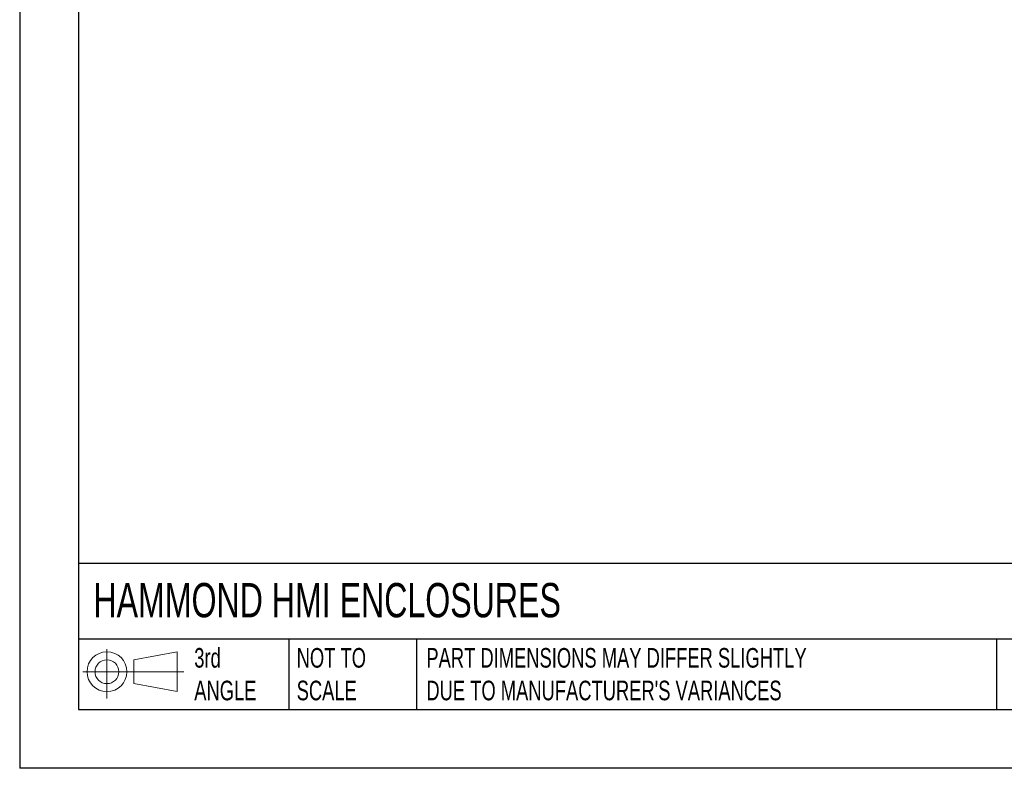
# Model space of a CAD drawing. Header units: millimetres. Extents: x 0 to 1118, y 0 to 864.
# Tile 1 of 21: x 0 to 425, y 0 to 324. Entities that reach past the tile are written whole.
import ezdxf

# ---------------------------------------------------------------- set-up
doc = ezdxf.new("R2010")
doc.units = ezdxf.units.MM
doc.header["$LTSCALE"] = 4
doc.layers.add('TEXT', color=140, linetype='Continuous', lineweight=25)
doc.styles.add('SLDTEXTSTYLE0', font='TXT', dxfattribs={"width": 0.7})

# ---------------------------------------------------------------- blocks, each defined once
blk = doc.blocks.new('Block11')
at = {"color": 7, "linetype": 'Continuous', "lineweight": 18}
for p, q in [((10.35, 21.24), (10.35, 0)), ((21.92, 16.67), (40.7, 20.13)), ((40.7, 20.13), (40.7, 2.93)), ((21.92, 6.38), (21.92, 16.67)), ((0, 11.53), (43.49, 11.53)), ((21.92, 6.38), (40.7, 2.93))]:
    blk.add_line(p, q, dxfattribs=at)
for radius in [8.6, 5.14]:
    blk.add_circle((10.35, 11.53), radius, dxfattribs=at)
blk = doc.blocks.new('Block12')
at = {"color": 7, "linetype": 'Continuous'}
blk.add_blockref('Block11', (0, 0), dxfattribs=at)

msp = doc.modelspace()

# ---------------------------------------------------------------- linework, layer by layer
at = {"color": 7, "linetype": 'Continuous'}
for p in [(0.01, 863.61), (1117.61, 0.01)]:
    msp.add_line(p, (0.01, 0.01), dxfattribs=at)
at = {"layer": 'TEXT'}
for p, q in [((25.4, 838.2), (25.4, 25.4)), ((1092.2, 88.5), (25.4, 88.5)), ((1092.2, 55.88), (25.4, 55.88)), ((116.18, 55.88), (116.18, 25.4)), ((171.35, 55.88), (171.35, 25.4)), ((421.94, 55.88), (421.94, 25.4)), ((25.4, 25.4), (1092.2, 25.4))]:
    msp.add_line(p, q, dxfattribs=at)

# ---------------------------------------------------------------- block references
msp.add_blockref('Block12', (27.35, 30.22), dxfattribs=at)

# ---------------------------------------------------------------- texts
at = {"layer": 'TEXT', "attachment_point": 1, "style": 'SLDTEXTSTYLE0'}
for s, insert, char_height in [('HAMMOND HMI ENCLOSURES', (31.86, 80.09), 14.8167), ('3rd^JANGLE', (75.4, 51.99), 8.467), ('NOT TO^JSCALE', (119.63, 51.99), 8.4667), ("PART DIMENSIONS MAY DIFFER SLIGHTLY ^JDUE TO MANUFACTURER'S VARIANCES", (175.65, 51.99), 8.4667)]:
    msp.add_mtext(s, dxfattribs=dict(at, insert=insert, char_height=char_height))

doc.saveas('drawing.dxf')
